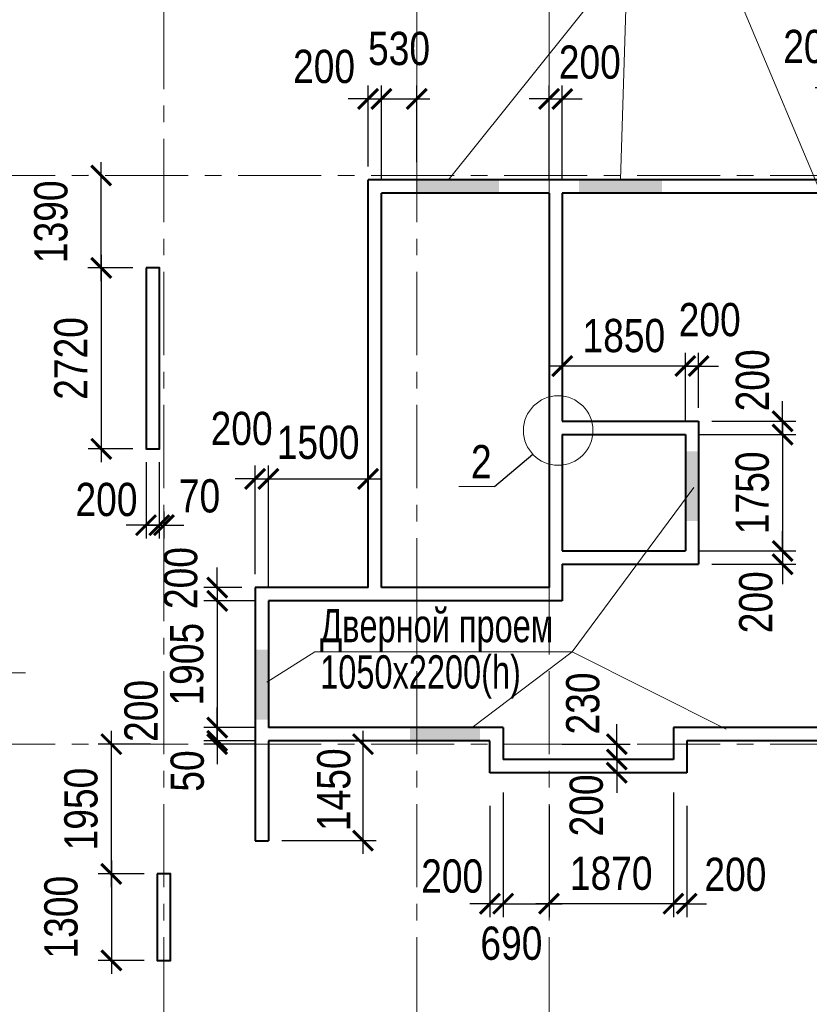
# Model space of a CAD drawing. Extents: x -8631841 to -8525813, y 4017860 to 4564755.
# Tile 38 of 112: x -8578701 to -8566828, y 4211770 to 4226572. Entities that reach past the tile are written whole.
import ezdxf

# ---------------------------------------------------------------- set-up
doc = ezdxf.new("R2010")
doc.units = 0
doc.header["$LTSCALE"] = 1000
doc.header["$MEASUREMENT"] = 0
doc.linetypes.add('CENTER', pattern=[2, 1.25, -0.25, 0.25, -0.25])
for name, color, linetype, lineweight in [('CК-400-Т(двери)', 7, 'Continuous', 20), ('СК-040-С(тены)', 12, 'Continuous', 40), ('СК-043-С-ПИЛОНЫ', 5, 'Continuous', 40), ('СК-100-О(си)', 7, 'CENTER', 15), ('СК-110-О-РАЗМЕРЫ', 7, 'Continuous', 15), ('СК-300-Р(азмеры)', 7, 'Continuous', 20), ('СК-343-Р-КОЛОННЫ', 7, 'Continuous', 13), ('СК-400-Т(екст)', 7, 'Continuous', 20), ('СК-600-Ш(триховка', 7, 'Continuous', 15)]:
    doc.layers.add(name, color=color, linetype=linetype, lineweight=lineweight)
doc.styles.add('RUSS', font='arial.ttf', dxfattribs={"width": 0.8})
doc.dimstyles.new('100-200', dxfattribs={"dimscale": 0, "dimtxt": 500, "dimasz": 300, "dimexe": 200, "dimexo": 200, "dimgap": 200, "dimtad": 1, "dimdec": 0, "dimzin": 0, "dimdsep": 46, "dimtxsty": 'RUSS', "dimblk": 'ARCHTICK', "dimcen": 0.096, "dimdle": 200, "dimclrd": 7, "dimclre": 7, "dimclrt": 256, "dimadec": 0, "dimazin": 0, "dimtfac": 1, "dimtdec": 0, "dimtmove": 2, "dimatfit": 3, "dimldrblk": 'OBLIQUE', "dimfxl": 1, "dimtolj": 1, "dimtzin": 0, "dimarcsym": 0})

# ---------------------------------------------------------------- blocks, each defined once
blk = doc.blocks.new('оси')
at = {"layer": 'СК-100-О(си)'}
for p, q in [((-17800, 18534.9), (-17800, -7257.5)), ((-14000, 18534.9), (-14000, -7257.5)), ((-12010, 18534.9), (-12010, -7257.5)), ((-46685.3, 15985), (6554.2, 15985)), ((-46685.3, 7435), (6554.2, 7435))]:
    blk.add_line(p, q, dxfattribs=at)
blk = doc.blocks.new('A$C858fb3ef')
at = {"layer": 'СК-300-Р(азмеры)'}
blk.add_blockref('оси', (0, 0), dxfattribs=at)
blk = doc.blocks.new('A$C573b34c5')
blk.add_blockref('A$C858fb3ef', (0, 0))
blk = doc.blocks.new('_ArchTick')
at = {"color": 0, "linetype": 'ByBlock', "const_width": 0.15}
blk.add_lwpolyline([(-0.5, -0.5), (0.5, 0.5)], dxfattribs=at)
blk = doc.blocks.new('*D758')
at = {"layer": 'Defpoints', "color": 0, "transparency": 16777216}
for p in [(-8576632, 4213730), (-8577323, 4212430), (-8576632, 4212430)]:
    blk.add_point(p, dxfattribs=at)
at = {"layer": 'СК-343-Р-КОЛОННЫ', "color": 7, "lineweight": -2, "transparency": 16777216}
for p, q in [((-8577323, 4213930), (-8577323, 4212230)), ((-8576832, 4213730), (-8577523, 4213730)), ((-8576832, 4212430), (-8577523, 4212430))]:
    blk.add_line(p, q, dxfattribs=at)
at = {"layer": 'СК-343-Р-КОЛОННЫ', "color": 7, "lineweight": -2, "transparency": 16777216, "xscale": 300, "yscale": 300, "zscale": 300}
for p, rotation in [((-8577323, 4213730), 90), ((-8577323, 4212430), 270)]:
    blk.add_blockref('_ArchTick', p, dxfattribs=dict(at, rotation=rotation))
at = {"layer": 'СК-343-Р-КОЛОННЫ', "transparency": 16777216, "insert": (-8578078, 4213080), "char_height": 500, "attachment_point": 5, "rotation": 90, "style": 'RUSS'}
blk.add_mtext('\\A1;1300', dxfattribs=at)
blk = doc.blocks.new('_Oblique')
at = {"color": 0, "linetype": 'ByBlock', "lineweight": -2}
blk.add_line((-0.5, -0.5), (0.5, 0.5), dxfattribs=at)
blk = doc.blocks.new('*D759')
at = {"layer": 'Defpoints', "color": 0, "transparency": 16777216}
for p in [(-8577323, 4215680), (-8576532, 4215680), (-8576632, 4213730)]:
    blk.add_point(p, dxfattribs=at)
at = {"layer": 'СК-343-Р-КОЛОННЫ', "color": 7, "lineweight": -2, "transparency": 16777216}
for p, q in [((-8577323, 4213530), (-8577323, 4215880)), ((-8576732, 4215680), (-8577523, 4215680)), ((-8576832, 4213730), (-8577523, 4213730))]:
    blk.add_line(p, q, dxfattribs=at)
at = {"layer": 'СК-343-Р-КОЛОННЫ', "color": 7, "lineweight": -2, "transparency": 16777216, "xscale": 300, "yscale": 300, "zscale": 300}
for p, rotation in [((-8577323, 4215680), 90), ((-8577323, 4213730), 270)]:
    blk.add_blockref('_ArchTick', p, dxfattribs=dict(at, rotation=rotation))
at = {"layer": 'СК-343-Р-КОЛОННЫ', "transparency": 16777216, "insert": (-8577778, 4214705), "char_height": 500, "attachment_point": 5, "rotation": 90, "style": 'RUSS'}
blk.add_mtext('\\A1;1950', dxfattribs=at)
blk = doc.blocks.new('*D785')
at = {"layer": 'Defpoints', "color": 0, "transparency": 16777216}
for p in [(-8573262, 4225381), (-8573462, 4224165), (-8573262, 4223965)]:
    blk.add_point(p, dxfattribs=at)
at = {"layer": 'СК-343-Р-КОЛОННЫ', "color": 7, "lineweight": -2, "transparency": 16777216}
for p, q in [((-8573462, 4224365), (-8573462, 4225581)), ((-8573262, 4224165), (-8573262, 4225581)), ((-8573462, 4225381), (-8573762, 4225381)), ((-8573462, 4225381), (-8573262, 4225381)), ((-8573262, 4225381), (-8572962, 4225381))]:
    blk.add_line(p, q, dxfattribs=at)
at = {"layer": 'СК-343-Р-КОЛОННЫ', "color": 7, "lineweight": -2, "transparency": 16777216, "xscale": 300, "yscale": 300, "zscale": 300}
blk.add_blockref('_ArchTick', (-8573462, 4225381), dxfattribs=at)
at = {"layer": 'СК-343-Р-КОЛОННЫ', "color": 7, "lineweight": -2, "transparency": 16777216, "xscale": 300, "yscale": 300, "zscale": 300, "rotation": 180}
blk.add_blockref('_ArchTick', (-8573262, 4225381), dxfattribs=at)
at = {"layer": 'СК-343-Р-КОЛОННЫ', "transparency": 16777216, "insert": (-8574125, 4225866), "char_height": 500, "attachment_point": 5, "style": 'RUSS'}
blk.add_mtext('\\A1;200', dxfattribs=at)
blk = doc.blocks.new('*D786')
at = {"layer": 'Defpoints', "color": 0, "transparency": 16777216}
for p in [(-8572732, 4225380), (-8572732, 4224230), (-8573262, 4223965)]:
    blk.add_point(p, dxfattribs=at)
at = {"layer": 'СК-343-Р-КОЛОННЫ', "color": 7, "lineweight": -2, "transparency": 16777216}
for p, q in [((-8573262, 4224165), (-8573262, 4225580)), ((-8572732, 4224430), (-8572732, 4225580)), ((-8573462, 4225380), (-8572532, 4225380))]:
    blk.add_line(p, q, dxfattribs=at)
at = {"layer": 'СК-343-Р-КОЛОННЫ', "color": 7, "lineweight": -2, "transparency": 16777216, "xscale": 300, "yscale": 300, "zscale": 300, "rotation": 180}
blk.add_blockref('_ArchTick', (-8573262, 4225380), dxfattribs=at)
at = {"layer": 'СК-343-Р-КОЛОННЫ', "color": 7, "lineweight": -2, "transparency": 16777216, "xscale": 300, "yscale": 300, "zscale": 300}
blk.add_blockref('_ArchTick', (-8572732, 4225380), dxfattribs=at)
at = {"layer": 'СК-343-Р-КОЛОННЫ', "transparency": 16777216, "insert": (-8572997, 4226136), "char_height": 500, "attachment_point": 5, "style": 'RUSS'}
blk.add_mtext('\\A1;530', dxfattribs=at)
blk = doc.blocks.new('*D787')
at = {"layer": 'Defpoints', "color": 0, "transparency": 16777216}
for p in [(-8570542, 4225380), (-8570742, 4223965), (-8570542, 4223965)]:
    blk.add_point(p, dxfattribs=at)
at = {"layer": 'СК-343-Р-КОЛОННЫ', "color": 7, "lineweight": -2, "transparency": 16777216}
for p, q in [((-8570742, 4224165), (-8570742, 4225580)), ((-8570542, 4224165), (-8570542, 4225580)), ((-8570742, 4225380), (-8571042, 4225380)), ((-8570742, 4225380), (-8570542, 4225380)), ((-8570542, 4225380), (-8570242, 4225380))]:
    blk.add_line(p, q, dxfattribs=at)
at = {"layer": 'СК-343-Р-КОЛОННЫ', "color": 7, "lineweight": -2, "transparency": 16777216, "xscale": 300, "yscale": 300, "zscale": 300}
blk.add_blockref('_ArchTick', (-8570742, 4225380), dxfattribs=at)
at = {"layer": 'СК-343-Р-КОЛОННЫ', "color": 7, "lineweight": -2, "transparency": 16777216, "xscale": 300, "yscale": 300, "zscale": 300, "rotation": 180}
blk.add_blockref('_ArchTick', (-8570542, 4225380), dxfattribs=at)
at = {"layer": 'СК-343-Р-КОЛОННЫ', "transparency": 16777216, "insert": (-8570129, 4225931), "char_height": 500, "attachment_point": 5, "style": 'RUSS'}
blk.add_mtext('\\A1;200', dxfattribs=at)
blk = doc.blocks.new('*D811')
at = {"layer": 'Defpoints', "color": 0, "transparency": 16777216}
for p in [(-8570542, 4221365), (-8570542, 4220335), (-8568692, 4220335)]:
    blk.add_point(p, dxfattribs=at)
at = {"layer": 'СК-343-Р-КОЛОННЫ', "color": 7, "lineweight": -2, "transparency": 16777216}
for p, q in [((-8570542, 4220535), (-8570542, 4221565)), ((-8568692, 4220535), (-8568692, 4221565)), ((-8568492, 4221365), (-8570742, 4221365))]:
    blk.add_line(p, q, dxfattribs=at)
at = {"layer": 'СК-343-Р-КОЛОННЫ', "color": 7, "lineweight": -2, "transparency": 16777216, "xscale": 300, "yscale": 300, "zscale": 300, "rotation": 180}
blk.add_blockref('_ArchTick', (-8570542, 4221365), dxfattribs=at)
at = {"layer": 'СК-343-Р-КОЛОННЫ', "color": 7, "lineweight": -2, "transparency": 16777216, "xscale": 300, "yscale": 300, "zscale": 300}
blk.add_blockref('_ArchTick', (-8568692, 4221365), dxfattribs=at)
at = {"layer": 'СК-343-Р-КОЛОННЫ', "transparency": 16777216, "insert": (-8569617, 4221820), "char_height": 500, "attachment_point": 5, "style": 'RUSS'}
blk.add_mtext('\\A1;1850', dxfattribs=at)
blk = doc.blocks.new('*D812')
at = {"layer": 'Defpoints', "color": 0, "transparency": 16777216}
for p in [(-8568492, 4221365), (-8568492, 4220535), (-8568692, 4220335)]:
    blk.add_point(p, dxfattribs=at)
at = {"layer": 'СК-343-Р-КОЛОННЫ', "color": 7, "lineweight": -2, "transparency": 16777216}
for p, q in [((-8568692, 4220535), (-8568692, 4221565)), ((-8568492, 4220735), (-8568492, 4221565)), ((-8568692, 4221365), (-8568992, 4221365)), ((-8568692, 4221365), (-8568492, 4221365)), ((-8568492, 4221365), (-8568192, 4221365))]:
    blk.add_line(p, q, dxfattribs=at)
at = {"layer": 'СК-343-Р-КОЛОННЫ', "color": 7, "lineweight": -2, "transparency": 16777216, "xscale": 300, "yscale": 300, "zscale": 300}
blk.add_blockref('_ArchTick', (-8568692, 4221365), dxfattribs=at)
at = {"layer": 'СК-343-Р-КОЛОННЫ', "color": 7, "lineweight": -2, "transparency": 16777216, "xscale": 300, "yscale": 300, "zscale": 300, "rotation": 180}
blk.add_blockref('_ArchTick', (-8568492, 4221365), dxfattribs=at)
at = {"layer": 'СК-343-Р-КОЛОННЫ', "transparency": 16777216, "insert": (-8568326, 4222060), "char_height": 500, "attachment_point": 5, "style": 'RUSS'}
blk.add_mtext('\\A1;200', dxfattribs=at)
blk = doc.blocks.new('*D813')
at = {"layer": 'Defpoints', "color": 0, "transparency": 16777216}
for p in [(-8568692, 4220335), (-8568692, 4218585), (-8567229, 4218585)]:
    blk.add_point(p, dxfattribs=at)
at = {"layer": 'СК-343-Р-КОЛОННЫ', "color": 7, "lineweight": -2, "transparency": 16777216}
for p, q in [((-8567229, 4220535), (-8567229, 4218385)), ((-8568492, 4220335), (-8567029, 4220335)), ((-8568492, 4218585), (-8567029, 4218585))]:
    blk.add_line(p, q, dxfattribs=at)
at = {"layer": 'СК-343-Р-КОЛОННЫ', "color": 7, "lineweight": -2, "transparency": 16777216, "xscale": 300, "yscale": 300, "zscale": 300}
for p, rotation in [((-8567229, 4220335), 90), ((-8567229, 4218585), 270)]:
    blk.add_blockref('_ArchTick', p, dxfattribs=dict(at, rotation=rotation))
at = {"layer": 'СК-343-Р-КОЛОННЫ', "transparency": 16777216, "insert": (-8567684, 4219460), "char_height": 500, "attachment_point": 5, "rotation": 90, "style": 'RUSS'}
blk.add_mtext('\\A1;1750', dxfattribs=at)
blk = doc.blocks.new('*D833')
at = {"layer": 'Defpoints', "color": 0, "transparency": 16777216}
for p in [(-8568492, 4220535), (-8567229, 4220535), (-8568692, 4220335)]:
    blk.add_point(p, dxfattribs=at)
at = {"layer": 'СК-343-Р-КОЛОННЫ', "color": 7, "lineweight": -2, "transparency": 16777216}
for p, q in [((-8567229, 4220535), (-8567229, 4220835)), ((-8568292, 4220535), (-8567029, 4220535)), ((-8567229, 4220335), (-8567229, 4220535)), ((-8568492, 4220335), (-8567029, 4220335)), ((-8567229, 4220335), (-8567229, 4220035))]:
    blk.add_line(p, q, dxfattribs=at)
at = {"layer": 'СК-343-Р-КОЛОННЫ', "color": 7, "lineweight": -2, "transparency": 16777216, "xscale": 300, "yscale": 300, "zscale": 300}
for p, rotation in [((-8567229, 4220535), 270), ((-8567229, 4220335), 90)]:
    blk.add_blockref('_ArchTick', p, dxfattribs=dict(at, rotation=rotation))
at = {"layer": 'СК-343-Р-КОЛОННЫ', "transparency": 16777216, "insert": (-8567680, 4221150), "char_height": 500, "attachment_point": 5, "rotation": 90, "style": 'RUSS'}
blk.add_mtext('\\A1;200', dxfattribs=at)
blk = doc.blocks.new('*D834')
at = {"layer": 'Defpoints', "color": 0, "transparency": 16777216}
for p in [(-8568692, 4218585), (-8568492, 4218385), (-8567229, 4218385)]:
    blk.add_point(p, dxfattribs=at)
at = {"layer": 'СК-343-Р-КОЛОННЫ', "color": 7, "lineweight": -2, "transparency": 16777216}
for p, q in [((-8567229, 4218585), (-8567229, 4218885)), ((-8568492, 4218585), (-8567029, 4218585)), ((-8567229, 4218585), (-8567229, 4218385)), ((-8568292, 4218385), (-8567029, 4218385)), ((-8567229, 4218385), (-8567229, 4218085))]:
    blk.add_line(p, q, dxfattribs=at)
at = {"layer": 'СК-343-Р-КОЛОННЫ', "color": 7, "lineweight": -2, "transparency": 16777216, "xscale": 300, "yscale": 300, "zscale": 300}
for p, rotation in [((-8567229, 4218585), 270), ((-8567229, 4218385), 90)]:
    blk.add_blockref('_ArchTick', p, dxfattribs=dict(at, rotation=rotation))
at = {"layer": 'СК-343-Р-КОЛОННЫ', "transparency": 16777216, "insert": (-8567631, 4217813), "char_height": 500, "attachment_point": 5, "rotation": 90, "style": 'RUSS'}
blk.add_mtext('\\A1;200', dxfattribs=at)
blk = doc.blocks.new('*D835')
at = {"layer": 'Defpoints', "color": 0, "transparency": 16777216}
for p in [(-8576802, 4220121), (-8576602, 4220121), (-8576602, 4218973)]:
    blk.add_point(p, dxfattribs=at)
at = {"layer": 'СК-343-Р-КОЛОННЫ', "color": 7, "lineweight": -2, "transparency": 16777216}
for p, q in [((-8576802, 4219921), (-8576802, 4218773)), ((-8576602, 4219921), (-8576602, 4218773)), ((-8576802, 4218973), (-8577102, 4218973)), ((-8576802, 4218973), (-8576602, 4218973)), ((-8576602, 4218973), (-8576302, 4218973))]:
    blk.add_line(p, q, dxfattribs=at)
at = {"layer": 'СК-343-Р-КОЛОННЫ', "color": 7, "lineweight": -2, "transparency": 16777216, "xscale": 300, "yscale": 300, "zscale": 300}
blk.add_blockref('_ArchTick', (-8576802, 4218973), dxfattribs=at)
at = {"layer": 'СК-343-Р-КОЛОННЫ', "color": 7, "lineweight": -2, "transparency": 16777216, "xscale": 300, "yscale": 300, "zscale": 300, "rotation": 180}
blk.add_blockref('_ArchTick', (-8576602, 4218973), dxfattribs=at)
at = {"layer": 'СК-343-Р-КОЛОННЫ', "transparency": 16777216, "insert": (-8577396, 4219356), "char_height": 500, "attachment_point": 5, "style": 'RUSS'}
blk.add_mtext('\\A1;200', dxfattribs=at)
blk = doc.blocks.new('*D836')
at = {"layer": 'Defpoints', "color": 0, "transparency": 16777216}
for p in [(-8576602, 4220121), (-8576532, 4219380), (-8576532, 4218973)]:
    blk.add_point(p, dxfattribs=at)
at = {"layer": 'СК-343-Р-КОЛОННЫ', "color": 7, "lineweight": -2, "transparency": 16777216}
for p, q in [((-8576602, 4219921), (-8576602, 4218773)), ((-8576532, 4219180), (-8576532, 4218773)), ((-8576602, 4218973), (-8576902, 4218973)), ((-8576602, 4218973), (-8576532, 4218973)), ((-8576532, 4218973), (-8576232, 4218973))]:
    blk.add_line(p, q, dxfattribs=at)
at = {"layer": 'СК-343-Р-КОЛОННЫ', "color": 7, "lineweight": -2, "transparency": 16777216, "xscale": 300, "yscale": 300, "zscale": 300}
blk.add_blockref('_ArchTick', (-8576602, 4218973), dxfattribs=at)
at = {"layer": 'СК-343-Р-КОЛОННЫ', "color": 7, "lineweight": -2, "transparency": 16777216, "xscale": 300, "yscale": 300, "zscale": 300, "rotation": 180}
blk.add_blockref('_ArchTick', (-8576532, 4218973), dxfattribs=at)
at = {"layer": 'СК-343-Р-КОЛОННЫ', "transparency": 16777216, "insert": (-8575997, 4219410), "char_height": 500, "attachment_point": 5, "style": 'RUSS'}
blk.add_mtext('\\A1;70', dxfattribs=at)
blk = doc.blocks.new('*D843')
at = {"layer": 'Defpoints', "color": 0, "transparency": 16777216}
for p in [(-8575162, 4218035), (-8575731, 4217835), (-8574962, 4217835)]:
    blk.add_point(p, dxfattribs=at)
at = {"layer": 'СК-343-Р-КОЛОННЫ', "color": 7, "lineweight": -2, "transparency": 16777216}
for p, q in [((-8575731, 4218035), (-8575731, 4218335)), ((-8575362, 4218035), (-8575931, 4218035)), ((-8575731, 4218035), (-8575731, 4217835)), ((-8575162, 4217835), (-8575931, 4217835)), ((-8575731, 4217835), (-8575731, 4217535))]:
    blk.add_line(p, q, dxfattribs=at)
at = {"layer": 'СК-343-Р-КОЛОННЫ', "color": 7, "lineweight": -2, "transparency": 16777216, "xscale": 300, "yscale": 300, "zscale": 300}
for p, rotation in [((-8575731, 4218035), 270), ((-8575731, 4217835), 90)]:
    blk.add_blockref('_ArchTick', p, dxfattribs=dict(at, rotation=rotation))
at = {"layer": 'СК-343-Р-КОЛОННЫ', "transparency": 16777216, "insert": (-8576278, 4218178), "char_height": 500, "attachment_point": 5, "rotation": 90, "style": 'RUSS'}
blk.add_mtext('\\A1;200', dxfattribs=at)
blk = doc.blocks.new('*D844')
at = {"layer": 'Defpoints', "color": 0, "transparency": 16777216}
for p in [(-8574962, 4217835), (-8575732, 4215930), (-8574962, 4215930)]:
    blk.add_point(p, dxfattribs=at)
at = {"layer": 'СК-343-Р-КОЛОННЫ', "color": 7, "lineweight": -2, "transparency": 16777216}
for p, q in [((-8575732, 4218035), (-8575732, 4215730)), ((-8575162, 4217835), (-8575932, 4217835)), ((-8575162, 4215930), (-8575932, 4215930))]:
    blk.add_line(p, q, dxfattribs=at)
at = {"layer": 'СК-343-Р-КОЛОННЫ', "color": 7, "lineweight": -2, "transparency": 16777216, "xscale": 300, "yscale": 300, "zscale": 300}
for p, rotation in [((-8575732, 4217835), 90), ((-8575732, 4215930), 270)]:
    blk.add_blockref('_ArchTick', p, dxfattribs=dict(at, rotation=rotation))
at = {"layer": 'СК-343-Р-КОЛОННЫ', "transparency": 16777216, "insert": (-8576187, 4216882), "char_height": 500, "attachment_point": 5, "rotation": 90, "style": 'RUSS'}
blk.add_mtext('\\A1;1905', dxfattribs=at)
blk = doc.blocks.new('*D845')
at = {"layer": 'Defpoints', "color": 0, "transparency": 16777216}
for p in [(-8574962, 4215930), (-8575732, 4215730), (-8574962, 4215730)]:
    blk.add_point(p, dxfattribs=at)
at = {"layer": 'СК-343-Р-КОЛОННЫ', "color": 7, "lineweight": -2, "transparency": 16777216}
for p, q in [((-8575732, 4215930), (-8575732, 4216230)), ((-8575162, 4215930), (-8575932, 4215930)), ((-8575732, 4215930), (-8575732, 4215730)), ((-8575162, 4215730), (-8575932, 4215730)), ((-8575732, 4215730), (-8575732, 4215430))]:
    blk.add_line(p, q, dxfattribs=at)
at = {"layer": 'СК-343-Р-КОЛОННЫ', "color": 7, "lineweight": -2, "transparency": 16777216, "xscale": 300, "yscale": 300, "zscale": 300}
for p, rotation in [((-8575732, 4215930), 270), ((-8575732, 4215730), 90)]:
    blk.add_blockref('_ArchTick', p, dxfattribs=dict(at, rotation=rotation))
at = {"layer": 'СК-343-Р-КОЛОННЫ', "transparency": 16777216, "insert": (-8576874, 4216180), "char_height": 500, "attachment_point": 5, "rotation": 90, "style": 'RUSS'}
blk.add_mtext('\\A1;200', dxfattribs=at)
blk = doc.blocks.new('*D846')
at = {"layer": 'Defpoints', "color": 0, "transparency": 16777216}
for p in [(-8574962, 4215730), (-8575732, 4215680), (-8574962, 4215680)]:
    blk.add_point(p, dxfattribs=at)
at = {"layer": 'СК-343-Р-КОЛОННЫ', "color": 7, "lineweight": -2, "transparency": 16777216}
for p, q in [((-8575732, 4215730), (-8575732, 4216030)), ((-8575162, 4215730), (-8575932, 4215730)), ((-8575732, 4215730), (-8575732, 4215680)), ((-8575162, 4215680), (-8575932, 4215680)), ((-8575732, 4215680), (-8575732, 4215380))]:
    blk.add_line(p, q, dxfattribs=at)
at = {"layer": 'СК-343-Р-КОЛОННЫ', "color": 7, "lineweight": -2, "transparency": 16777216, "xscale": 300, "yscale": 300, "zscale": 300}
for p, rotation in [((-8575732, 4215730), 270), ((-8575732, 4215680), 90)]:
    blk.add_blockref('_ArchTick', p, dxfattribs=dict(at, rotation=rotation))
at = {"layer": 'СК-343-Р-КОЛОННЫ', "transparency": 16777216, "insert": (-8576179, 4215277), "char_height": 500, "attachment_point": 5, "rotation": 90, "style": 'RUSS'}
blk.add_mtext('\\A1;50', dxfattribs=at)
blk = doc.blocks.new('*D853')
at = {"layer": 'Defpoints', "color": 0, "transparency": 16777216}
for p in [(-8568872, 4215155), (-8568672, 4214955), (-8568672, 4213282)]:
    blk.add_point(p, dxfattribs=at)
at = {"layer": 'СК-343-Р-КОЛОННЫ', "color": 7, "lineweight": -2, "transparency": 16777216}
for p, q in [((-8568872, 4214955), (-8568872, 4213082)), ((-8568672, 4214755), (-8568672, 4213082)), ((-8568872, 4213282), (-8569172, 4213282)), ((-8568872, 4213282), (-8568672, 4213282)), ((-8568672, 4213282), (-8568372, 4213282))]:
    blk.add_line(p, q, dxfattribs=at)
at = {"layer": 'СК-343-Р-КОЛОННЫ', "color": 7, "lineweight": -2, "transparency": 16777216, "xscale": 300, "yscale": 300, "zscale": 300}
blk.add_blockref('_ArchTick', (-8568872, 4213282), dxfattribs=at)
at = {"layer": 'СК-343-Р-КОЛОННЫ', "color": 7, "lineweight": -2, "transparency": 16777216, "xscale": 300, "yscale": 300, "zscale": 300, "rotation": 180}
blk.add_blockref('_ArchTick', (-8568672, 4213282), dxfattribs=at)
at = {"layer": 'СК-343-Р-КОЛОННЫ', "transparency": 16777216, "insert": (-8567940, 4213720), "char_height": 500, "attachment_point": 5, "style": 'RUSS'}
blk.add_mtext('\\A1;200', dxfattribs=at)
blk = doc.blocks.new('*D854')
at = {"layer": 'Defpoints', "color": 0, "transparency": 16777216}
for p in [(-8568872, 4215155), (-8570742, 4214955), (-8570742, 4213282)]:
    blk.add_point(p, dxfattribs=at)
at = {"layer": 'СК-343-Р-КОЛОННЫ', "color": 7, "lineweight": -2, "transparency": 16777216}
for p, q in [((-8568872, 4214955), (-8568872, 4213082)), ((-8570742, 4214755), (-8570742, 4213082)), ((-8568672, 4213282), (-8570942, 4213282))]:
    blk.add_line(p, q, dxfattribs=at)
at = {"layer": 'СК-343-Р-КОЛОННЫ', "color": 7, "lineweight": -2, "transparency": 16777216, "xscale": 300, "yscale": 300, "zscale": 300, "rotation": 180}
blk.add_blockref('_ArchTick', (-8570742, 4213282), dxfattribs=at)
at = {"layer": 'СК-343-Р-КОЛОННЫ', "color": 7, "lineweight": -2, "transparency": 16777216, "xscale": 300, "yscale": 300, "zscale": 300}
blk.add_blockref('_ArchTick', (-8568872, 4213282), dxfattribs=at)
at = {"layer": 'СК-343-Р-КОЛОННЫ', "transparency": 16777216, "insert": (-8569807, 4213737), "char_height": 500, "attachment_point": 5, "style": 'RUSS'}
blk.add_mtext('\\A1;1870', dxfattribs=at)
blk = doc.blocks.new('*D855')
at = {"layer": 'Defpoints', "color": 0, "transparency": 16777216}
for p in [(-8571432, 4215155), (-8570742, 4214955), (-8570742, 4213282)]:
    blk.add_point(p, dxfattribs=at)
at = {"layer": 'СК-343-Р-КОЛОННЫ', "color": 7, "lineweight": -2, "transparency": 16777216}
for p, q in [((-8571432, 4214955), (-8571432, 4213082)), ((-8570742, 4214755), (-8570742, 4213082)), ((-8571632, 4213282), (-8570542, 4213282))]:
    blk.add_line(p, q, dxfattribs=at)
at = {"layer": 'СК-343-Р-КОЛОННЫ', "color": 7, "lineweight": -2, "transparency": 16777216, "xscale": 300, "yscale": 300, "zscale": 300, "rotation": 180}
blk.add_blockref('_ArchTick', (-8571432, 4213282), dxfattribs=at)
at = {"layer": 'СК-343-Р-КОЛОННЫ', "color": 7, "lineweight": -2, "transparency": 16777216, "xscale": 300, "yscale": 300, "zscale": 300}
blk.add_blockref('_ArchTick', (-8570742, 4213282), dxfattribs=at)
at = {"layer": 'СК-343-Р-КОЛОННЫ', "transparency": 16777216, "insert": (-8571308, 4212685), "char_height": 500, "attachment_point": 5, "style": 'RUSS'}
blk.add_mtext('\\A1;690', dxfattribs=at)
blk = doc.blocks.new('*D856')
at = {"layer": 'Defpoints', "color": 0, "transparency": 16777216}
for p in [(-8571432, 4215155), (-8571632, 4214955), (-8571432, 4213282)]:
    blk.add_point(p, dxfattribs=at)
at = {"layer": 'СК-343-Р-КОЛОННЫ', "color": 7, "lineweight": -2, "transparency": 16777216}
for p, q in [((-8571432, 4214955), (-8571432, 4213082)), ((-8571632, 4214755), (-8571632, 4213082)), ((-8571632, 4213282), (-8571932, 4213282)), ((-8571632, 4213282), (-8571432, 4213282)), ((-8571432, 4213282), (-8571132, 4213282))]:
    blk.add_line(p, q, dxfattribs=at)
at = {"layer": 'СК-343-Р-КОЛОННЫ', "color": 7, "lineweight": -2, "transparency": 16777216, "xscale": 300, "yscale": 300, "zscale": 300}
blk.add_blockref('_ArchTick', (-8571632, 4213282), dxfattribs=at)
at = {"layer": 'СК-343-Р-КОЛОННЫ', "color": 7, "lineweight": -2, "transparency": 16777216, "xscale": 300, "yscale": 300, "zscale": 300, "rotation": 180}
blk.add_blockref('_ArchTick', (-8571432, 4213282), dxfattribs=at)
at = {"layer": 'СК-343-Р-КОЛОННЫ', "transparency": 16777216, "insert": (-8572198, 4213695), "char_height": 500, "attachment_point": 5, "style": 'RUSS'}
blk.add_mtext('\\A1;200', dxfattribs=at)
blk = doc.blocks.new('*D857')
at = {"layer": 'Defpoints', "color": 0, "transparency": 16777216}
for p in [(-8570742, 4215680), (-8570742, 4215450), (-8569723, 4215450)]:
    blk.add_point(p, dxfattribs=at)
at = {"layer": 'СК-343-Р-КОЛОННЫ', "color": 7, "lineweight": -2, "transparency": 16777216}
for p, q in [((-8569723, 4215680), (-8569723, 4215980)), ((-8570542, 4215680), (-8569523, 4215680)), ((-8569723, 4215680), (-8569723, 4215450)), ((-8570542, 4215450), (-8569523, 4215450)), ((-8569723, 4215450), (-8569723, 4215150))]:
    blk.add_line(p, q, dxfattribs=at)
at = {"layer": 'СК-343-Р-КОЛОННЫ', "color": 7, "lineweight": -2, "transparency": 16777216, "xscale": 300, "yscale": 300, "zscale": 300}
for p, rotation in [((-8569723, 4215680), 270), ((-8569723, 4215450), 90)]:
    blk.add_blockref('_ArchTick', p, dxfattribs=dict(at, rotation=rotation))
at = {"layer": 'СК-343-Р-КОЛОННЫ', "transparency": 16777216, "insert": (-8570232, 4216292), "char_height": 500, "attachment_point": 5, "rotation": 90, "style": 'RUSS'}
blk.add_mtext('\\A1;230', dxfattribs=at)
blk = doc.blocks.new('*D858')
at = {"layer": 'Defpoints', "color": 0, "transparency": 16777216}
for p in [(-8570743, 4215450), (-8570743, 4215250), (-8569723, 4215250)]:
    blk.add_point(p, dxfattribs=at)
at = {"layer": 'СК-343-Р-КОЛОННЫ', "color": 7, "lineweight": -2, "transparency": 16777216}
for p, q in [((-8569723, 4215450), (-8569723, 4215750)), ((-8570543, 4215450), (-8569523, 4215450)), ((-8569723, 4215450), (-8569723, 4215250)), ((-8570543, 4215250), (-8569523, 4215250)), ((-8569723, 4215250), (-8569723, 4214950))]:
    blk.add_line(p, q, dxfattribs=at)
at = {"layer": 'СК-343-Р-КОЛОННЫ', "color": 7, "lineweight": -2, "transparency": 16777216, "xscale": 300, "yscale": 300, "zscale": 300}
for p, rotation in [((-8569723, 4215450), 270), ((-8569723, 4215250), 90)]:
    blk.add_blockref('_ArchTick', p, dxfattribs=dict(at, rotation=rotation))
at = {"layer": 'СК-343-Р-КОЛОННЫ', "transparency": 16777216, "insert": (-8570179, 4214760), "char_height": 500, "attachment_point": 5, "rotation": 90, "style": 'RUSS'}
blk.add_mtext('\\A1;200', dxfattribs=at)
blk = doc.blocks.new('*D862')
at = {"layer": 'Defpoints', "color": 0, "transparency": 16777216}
for p in [(-8566242, 4225548), (-8566442, 4223965), (-8566242, 4223965)]:
    blk.add_point(p, dxfattribs=at)
at = {"layer": 'СК-343-Р-КОЛОННЫ', "color": 7, "lineweight": -2, "transparency": 16777216}
for p, q in [((-8566442, 4224165), (-8566442, 4225748)), ((-8566242, 4224165), (-8566242, 4225748)), ((-8566442, 4225548), (-8566742, 4225548)), ((-8566442, 4225548), (-8566242, 4225548)), ((-8566242, 4225548), (-8565942, 4225548))]:
    blk.add_line(p, q, dxfattribs=at)
at = {"layer": 'СК-343-Р-КОЛОННЫ', "color": 7, "lineweight": -2, "transparency": 16777216, "xscale": 300, "yscale": 300, "zscale": 300}
blk.add_blockref('_ArchTick', (-8566442, 4225548), dxfattribs=at)
at = {"layer": 'СК-343-Р-КОЛОННЫ', "color": 7, "lineweight": -2, "transparency": 16777216, "xscale": 300, "yscale": 300, "zscale": 300, "rotation": 180}
blk.add_blockref('_ArchTick', (-8566242, 4225548), dxfattribs=at)
at = {"layer": 'СК-343-Р-КОЛОННЫ', "transparency": 16777216, "insert": (-8566754, 4226166), "char_height": 500, "attachment_point": 5, "style": 'RUSS'}
blk.add_mtext('\\A1;200', dxfattribs=at)
blk = doc.blocks.new('19')
at = {"layer": 'СК-040-С(тены)'}
for p, q in [((38410, 15920), (29190, 15920)), ((29190, 9790), (29190, 15920)), ((31910, 15720), (29390, 15720)), ((29390, 9790), (29390, 15720)), ((31910, 15720), (31910, 9790)), ((32110, 15720), (32110, 12290)), ((36210, 15720), (32110, 15720)), ((32110, 12290), (34160, 12290)), ((34160, 12290), (34160, 10140)), ((32110, 12090), (32110, 10340)), ((32110, 12090), (33960, 12090)), ((33960, 12090), (33960, 10340)), ((32110, 10340), (33960, 10340)), ((32110, 10140), (32110, 9590)), ((32110, 10140), (34160, 10140)), ((29190, 9790), (27490, 9790)), ((27490, 9790), (27490, 5985)), ((31910, 9790), (29390, 9790)), ((27690, 9590), (27690, 7685)), ((29190, 9590), (27690, 9590)), ((29190, 9590), (29190, 9590)), ((32110, 9590), (29190, 9590)), ((31220, 7685), (27690, 7685)), ((31220, 7685), (31220, 7205)), ((38210, 7685), (33780, 7685)), ((33780, 7685), (33780, 7205)), ((31020, 7485), (27690, 7485)), ((27690, 7485), (27690, 5985)), ((31020, 7005), (31020, 7485)), ((38410, 7485), (33980, 7485)), ((33980, 7485), (33980, 7005)), ((33780, 7205), (31220, 7205)), ((33980, 7005), (31020, 7005)), ((27506, 6185), (27506, 6185)), ((27490, 5985), (27690, 5985))]:
    blk.add_line(p, q, dxfattribs=at)
at = {"layer": 'СК-043-С-ПИЛОНЫ'}
for points in [[(25853, 14596), (25853, 11876), (26053, 11876), (26053, 14596), (25853, 14596)], [(26020, 5485), (26020, 4186), (26220, 4186), (26220, 5485), (26020, 5485)]]:
    blk.add_lwpolyline(points, dxfattribs=at)
at = {"layer": 'СК-600-Ш(триховка', "color": 7}
for points in [[(29910, 15920), (29910, 15720), (31160, 15920), (31160, 15720)], [(32360, 15920), (32360, 15720), (33610, 15920), (33610, 15720)], [(34160, 11840), (33960, 11840), (34160, 10790), (33960, 10790)], [(27690, 8856), (27490, 8856), (27690, 7806), (27490, 7806)], [(29820, 7685), (29820, 7485), (30870, 7685), (30870, 7485)]]:
    blk.add_solid(points, dxfattribs=at)
blk = doc.blocks.new('*D872')
at = {"layer": 'Defpoints', "color": 0, "transparency": 16777216}
for p in [(-8576799, 4222839), (-8577474, 4220120), (-8576802, 4220120)]:
    blk.add_point(p, dxfattribs=at)
at = {"layer": 'СК-343-Р-КОЛОННЫ', "color": 7, "lineweight": -2, "transparency": 16777216}
for p, q in [((-8577474, 4223039), (-8577474, 4219920)), ((-8576999, 4222839), (-8577674, 4222839)), ((-8577002, 4220120), (-8577674, 4220120))]:
    blk.add_line(p, q, dxfattribs=at)
at = {"layer": 'СК-343-Р-КОЛОННЫ', "color": 7, "lineweight": -2, "transparency": 16777216, "xscale": 300, "yscale": 300, "zscale": 300}
for p, rotation in [((-8577474, 4222839), 90), ((-8577474, 4220120), 270)]:
    blk.add_blockref('_ArchTick', p, dxfattribs=dict(at, rotation=rotation))
at = {"layer": 'СК-343-Р-КОЛОННЫ', "transparency": 16777216, "insert": (-8577929, 4221479), "char_height": 500, "attachment_point": 5, "rotation": 90, "style": 'RUSS'}
blk.add_mtext('\\A1;2720', dxfattribs=at)
blk = doc.blocks.new('*D876')
at = {"layer": 'Defpoints', "color": 0, "transparency": 16777216}
for p in [(-8577475, 4224230), (-8577474, 4224230), (-8577474, 4222839)]:
    blk.add_point(p, dxfattribs=at)
at = {"layer": 'СК-343-Р-КОЛОННЫ', "color": 7, "lineweight": -2, "transparency": 16777216}
for p, q in [((-8577475, 4222639), (-8577475, 4224430)), ((-8577674, 4224230), (-8577675, 4224230)), ((-8577674, 4222839), (-8577675, 4222839))]:
    blk.add_line(p, q, dxfattribs=at)
at = {"layer": 'СК-343-Р-КОЛОННЫ', "color": 7, "lineweight": -2, "transparency": 16777216, "xscale": 300, "yscale": 300, "zscale": 300}
for p, rotation in [((-8577475, 4224230), 90), ((-8577475, 4222839), 270)]:
    blk.add_blockref('_ArchTick', p, dxfattribs=dict(at, rotation=rotation))
at = {"layer": 'СК-343-Р-КОЛОННЫ', "transparency": 16777216, "insert": (-8578230, 4223534), "char_height": 500, "attachment_point": 5, "rotation": 90, "style": 'RUSS'}
blk.add_mtext('\\A1;1390', dxfattribs=at)
blk = doc.blocks.new('*D1206')
at = {"layer": 'Defpoints', "color": 0, "transparency": 16777216}
for p in [(-8574962, 4219668), (-8575162, 4218035), (-8574962, 4217835)]:
    blk.add_point(p, dxfattribs=at)
at = {"layer": 'СК-343-Р-КОЛОННЫ', "color": 7, "lineweight": -2, "transparency": 16777216}
for p, q in [((-8575162, 4218235), (-8575162, 4219868)), ((-8574962, 4218035), (-8574962, 4219868)), ((-8575162, 4219668), (-8575462, 4219668)), ((-8575162, 4219668), (-8574962, 4219668)), ((-8574962, 4219668), (-8574662, 4219668))]:
    blk.add_line(p, q, dxfattribs=at)
at = {"layer": 'СК-343-Р-КОЛОННЫ', "color": 7, "lineweight": -2, "transparency": 16777216, "xscale": 300, "yscale": 300, "zscale": 300}
blk.add_blockref('_ArchTick', (-8575162, 4219668), dxfattribs=at)
at = {"layer": 'СК-343-Р-КОЛОННЫ', "color": 7, "lineweight": -2, "transparency": 16777216, "xscale": 300, "yscale": 300, "zscale": 300, "rotation": 180}
blk.add_blockref('_ArchTick', (-8574962, 4219668), dxfattribs=at)
at = {"layer": 'СК-343-Р-КОЛОННЫ', "transparency": 16777216, "insert": (-8575364, 4220424), "char_height": 500, "attachment_point": 5, "style": 'RUSS'}
blk.add_mtext('\\A1;200', dxfattribs=at)
blk = doc.blocks.new('*D1207')
at = {"layer": 'Defpoints', "color": 0, "transparency": 16777216}
for p in [(-8573462, 4219668), (-8573462, 4218035), (-8574962, 4217835)]:
    blk.add_point(p, dxfattribs=at)
at = {"layer": 'СК-343-Р-КОЛОННЫ', "color": 7, "lineweight": -2, "transparency": 16777216}
for p, q in [((-8574962, 4218035), (-8574962, 4219868)), ((-8573462, 4218235), (-8573462, 4219868)), ((-8575162, 4219668), (-8573262, 4219668))]:
    blk.add_line(p, q, dxfattribs=at)
at = {"layer": 'СК-343-Р-КОЛОННЫ', "color": 7, "lineweight": -2, "transparency": 16777216, "xscale": 300, "yscale": 300, "zscale": 300, "rotation": 180}
blk.add_blockref('_ArchTick', (-8574962, 4219668), dxfattribs=at)
at = {"layer": 'СК-343-Р-КОЛОННЫ', "color": 7, "lineweight": -2, "transparency": 16777216, "xscale": 300, "yscale": 300, "zscale": 300}
blk.add_blockref('_ArchTick', (-8573462, 4219668), dxfattribs=at)
at = {"layer": 'СК-343-Р-КОЛОННЫ', "transparency": 16777216, "insert": (-8574214, 4220215), "char_height": 500, "attachment_point": 5, "style": 'RUSS'}
blk.add_mtext('\\A1;1500', dxfattribs=at)
blk = doc.blocks.new('*D1208')
at = {"layer": 'Defpoints', "color": 0, "transparency": 16777216}
for p in [(-8573539, 4215680), (-8573539, 4215680), (-8574962, 4214230)]:
    blk.add_point(p, dxfattribs=at)
at = {"layer": 'СК-343-Р-КОЛОННЫ', "color": 7, "lineweight": -2, "transparency": 16777216}
for p, q in [((-8573539, 4214030), (-8573539, 4215880)), ((-8574762, 4214230), (-8573339, 4214230))]:
    blk.add_line(p, q, dxfattribs=at)
at = {"layer": 'СК-343-Р-КОЛОННЫ', "color": 7, "lineweight": -2, "transparency": 16777216, "xscale": 300, "yscale": 300, "zscale": 300}
for p, rotation in [((-8573539, 4215680), 90), ((-8573539, 4214230), 270)]:
    blk.add_blockref('_ArchTick', p, dxfattribs=dict(at, rotation=rotation))
at = {"layer": 'СК-343-Р-КОЛОННЫ', "transparency": 16777216, "insert": (-8573976, 4214996), "char_height": 500, "attachment_point": 5, "rotation": 90, "style": 'RUSS'}
blk.add_mtext('\\A1;1450', dxfattribs=at)
blk = doc.blocks.new('A$Cce7b28b7')
blk.add_line((31089, 11312), (31665, 11794))
at = {"layer": 'СК-110-О-РАЗМЕРЫ'}
for p, q in [((30556, 11312), (31089, 11312)), ((24039, 8507), (23505, 8507))]:
    blk.add_line(p, q, dxfattribs=at)
blk.add_circle((32048, 12151), 523, dxfattribs=at)
at = {"layer": 'СК-400-Т(екст)', "style": 'RUSS', "width": 0.8}
blk.add_text('2', height=500, dxfattribs=at).set_placement((30736, 11433))

msp = doc.modelspace()

# ---------------------------------------------------------------- linework, layer by layer
at = {"layer": 'CК-400-Т(двери)'}
for p, q in [((-8569560.3, 4227527.3), (-8569667.1, 4224165.1)), ((-8568077.1, 4227344.8), (-8566274, 4223056.9)), ((-8570392.1, 4217067.8), (-8568564.9, 4219541.2)), ((-8574265.9, 4217067.8), (-8574983.2, 4216611.6))]:
    msp.add_line(p, q, dxfattribs=at)
at = {"layer": 'CК-400-Т(двери)', "color": 7}
msp.add_line((-8570392.1, 4217067.8), (-8571897.5, 4215933.5), dxfattribs=at)
for points in [[(-8573755.2, 4227527.3), (-8569560.3, 4227527.3), (-8572257.1, 4224160.6)], [(-8574265.9, 4217067.8), (-8570392.1, 4217067.8), (-8568076.9, 4215906)]]:
    msp.add_lwpolyline(points, dxfattribs=at)

# ---------------------------------------------------------------- block references
msp.add_blockref('A$Cce7b28b7', (-8602652.1, 4208244.6))
at = {"layer": 'СК-300-Р(азмеры)'}
msp.add_blockref('A$C573b34c5', (-8558731.8, 4208244.6), dxfattribs=at)
at = {"layer": 'СК-343-Р-КОЛОННЫ'}
msp.add_blockref('19', (-8602652.1, 4208244.6), dxfattribs=at)

# ---------------------------------------------------------------- texts
at = {"layer": 'CК-400-Т(двери)', "color": 7, "insert": (-8574182.6, 4217713.5), "char_height": 500, "width": 4535.799, "attachment_point": 1, "line_spacing_factor": 0.835689, "style": 'RUSS'}
msp.add_mtext('{\\W0.7;Дверной проем\\P1050х2200(h)}', dxfattribs=at)

# ---------------------------------------------------------------- dimensions: what is measured, and where the dimension line sits
at = {"layer": 'СК-343-Р-КОЛОННЫ'}
for base, p1, p2, picture, middle in [((-8572731.8, 4225380.4), (-8573262.1, 4223965), (-8572731.8, 4224229.6), '*D786', (-8572997, 4226135.9)), ((-8570542.1, 4221365), (-8568692.1, 4220334.9), (-8570542.1, 4220334.9), '*D811', (-8569617.1, 4221820.3)), ((-8570741.8, 4213281.6), (-8568872, 4215154.9), (-8570741.8, 4214954.9), '*D854', (-8569806.9, 4213736.9))]:
    dim = msp.add_linear_dim(base=base, p1=p1, p2=p2, dimstyle='100-200', override={"dimscale": 1}, dxfattribs=at)
    dim.commit()
    dim.dimension.update_dxf_attribs({"geometry": picture, "text_midpoint": middle})
for base, p1, p2, picture, middle in [((-8566242, 4225548), (-8566442, 4223965), (-8566242, 4223965), '*D862', (-8566754.4, 4226165.6)), ((-8570542.1, 4225380.4), (-8570742.1, 4223965), (-8570542.1, 4223964.9), '*D787', (-8570129.3, 4225930.5)), ((-8573262.1, 4225380.8), (-8573462.1, 4224165), (-8573262.1, 4223965), '*D785', (-8574125, 4225866.2)), ((-8568492.1, 4221365), (-8568692.1, 4220334.9), (-8568492.1, 4220534.9), '*D812', (-8568326.3, 4222059.9)), ((-8574962, 4219668), (-8575162, 4218035), (-8574962, 4217835), '*D1206', (-8575364.4, 4220423.6)), ((-8573462.1, 4219668), (-8574962, 4217835), (-8573462.1, 4218035), '*D1207', (-8574213.6, 4220214.5)), ((-8576602.2, 4218972.9), (-8576802.2, 4220120.5), (-8576602.2, 4220120.5), '*D835', (-8577396.4, 4219356.4)), ((-8576531.8, 4218972.9), (-8576602.2, 4220120.5), (-8576531.8, 4219380), '*D836', (-8575996.8, 4219409.6)), ((-8571432, 4213282), (-8571632, 4214954.9), (-8571432, 4215154.9), '*D856', (-8572198, 4213694.7)), ((-8570741.8, 4213281.6), (-8571432, 4215154.9), (-8570741.8, 4214954.9), '*D855', (-8571307.5, 4212685.4)), ((-8568672, 4213282), (-8568872, 4215154.9), (-8568672, 4214954.9), '*D853', (-8567939.5, 4213719.5))]:
    dim = msp.add_linear_dim(base=base, p1=p1, p2=p2, dimstyle='100-200', override={"dimscale": 1}, dxfattribs=at)
    dim.commit()
    dim.dimension.update_dxf_attribs({"geometry": picture, "text_midpoint": middle, "dimtype": 160})
for base, p1, p2, picture, middle in [((-8577474.5, 4224229.6), (-8577474.1, 4222839.2), (-8577474.1, 4224229.6), '*D876', (-8578230, 4223534.4)), ((-8577474.1, 4220119.5), (-8576799.2, 4222839.3), (-8576802.2, 4220119.5), '*D872', (-8577929.4, 4221479.4)), ((-8567228.9, 4218584.9), (-8568692.1, 4220334.9), (-8568692.1, 4218584.9), '*D813', (-8567684.1, 4219459.9)), ((-8575731.5, 4215929.9), (-8574962, 4217834.9), (-8574962, 4215929.9), '*D844', (-8576186.8, 4216882.4)), ((-8577323, 4215679.6), (-8576632, 4213729.9), (-8576531.8, 4215679.6), '*D759', (-8577778.3, 4214704.8)), ((-8577322.6, 4212430.2), (-8576632, 4213729.9), (-8576632, 4212430.2), '*D758', (-8578078.1, 4213080))]:
    dim = msp.add_linear_dim(base=base, p1=p1, p2=p2, angle=90, dimstyle='100-200', override={"dimscale": 1}, dxfattribs=at)
    dim.commit()
    dim.dimension.update_dxf_attribs({"geometry": picture, "text_midpoint": middle})
for base, p1, p2, picture, middle in [((-8567228.9, 4220534.9), (-8568692.1, 4220334.9), (-8568492.1, 4220534.9), '*D833', (-8567679.5, 4221150.3)), ((-8575731.1, 4217834.9), (-8575162, 4218034.9), (-8574962, 4217834.9), '*D843', (-8576277.7, 4218178.2)), ((-8567228.9, 4218384.9), (-8568692.1, 4218584.9), (-8568492.1, 4218384.9), '*D834', (-8567631.2, 4217813.3)), ((-8569722.7, 4215450), (-8570741.8, 4215679.6), (-8570741.8, 4215450), '*D857', (-8570232.2, 4216291.5)), ((-8575731.5, 4215729.9), (-8574962, 4215929.9), (-8574962, 4215729.9), '*D845', (-8576873.9, 4216179.6)), ((-8575731.5, 4215679.6), (-8574962, 4215729.9), (-8574962, 4215679.6), '*D846', (-8576178.7, 4215276.9)), ((-8573539, 4215679.6), (-8574962, 4214230), (-8573539, 4215679.6), '*D1208', (-8573975.6, 4214996)), ((-8569723.5, 4215250), (-8570742.6, 4215450), (-8570742.6, 4215250), '*D858', (-8570178.6, 4214759.9))]:
    dim = msp.add_linear_dim(base=base, p1=p1, p2=p2, angle=90, dimstyle='100-200', override={"dimscale": 1}, dxfattribs=at)
    dim.commit()
    dim.dimension.update_dxf_attribs({"geometry": picture, "text_midpoint": middle, "dimtype": 160})

doc.saveas('drawing.dxf')
